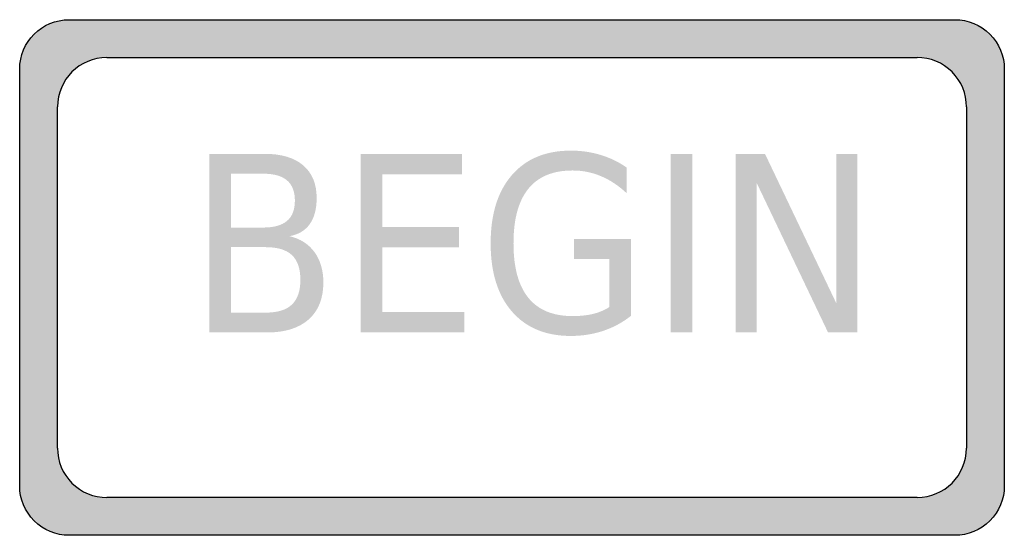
# Model space of a CAD drawing. Header units: inches. Extents: x -0.5 to 0.5, y -0.262 to 0.262.
import ezdxf

# ---------------------------------------------------------------- set-up
doc = ezdxf.new("R2010")
doc.units = ezdxf.units.IN
doc.header["$MEASUREMENT"] = 0

msp = doc.modelspace()

# ---------------------------------------------------------------- hatches: boundary and pattern name
h = msp.add_hatch(color=7)
edge = h.paths.add_edge_path()
edge.add_line((-0.44978, 0.26186), (0.44978, 0.26186))
edge.add_spline(control_points=[(0.44978, 0.26186), (0.4631, 0.26186), (0.47587, 0.25657), (0.48529, 0.24716), (0.49471, 0.23774), (0.5, 0.22497), (0.5, 0.21165)], knot_values=[0, 0, 0, 0, 1, 1, 1, 2, 2, 2, 2], degree=3, periodic=0)
edge.add_line((0.5, 0.21165), (0.5, -0.21165))
edge.add_spline(control_points=[(0.5, -0.21165), (0.5, -0.22497), (0.49471, -0.23774), (0.48529, -0.24716), (0.47587, -0.25658), (0.4631, -0.26187), (0.44978, -0.26187)], knot_values=[0, 0, 0, 0, 1, 1, 1, 2, 2, 2, 2], degree=3, periodic=0)
edge.add_line((0.44978, -0.26187), (-0.44978, -0.26187))
edge.add_spline(control_points=[(-0.44978, -0.26187), (-0.4631, -0.26187), (-0.47587, -0.25658), (-0.48529, -0.24716), (-0.4947, -0.23774), (-0.49999, -0.22497), (-0.49999, -0.21165)], knot_values=[0, 0, 0, 0, 1, 1, 1, 2, 2, 2, 2], degree=3, periodic=0)
edge.add_line((-0.49999, -0.21165), (-0.49999, 0.21165))
edge.add_spline(control_points=[(-0.49999, 0.21165), (-0.49999, 0.23938), (-0.47751, 0.26186), (-0.44978, 0.26186)], knot_values=[0, 0, 0, 0, 1, 1, 1, 1], degree=3, periodic=0)
h.paths.add_polyline_path([(-0.41133, 0.2235), (0.41133, 0.2235), (0.418, 0.223), (0.4245, 0.22183), (0.43067, 0.21967), (0.4365, 0.21683), (0.442, 0.21317), (0.44683, 0.20883), (0.45133, 0.20383), (0.45483, 0.19833), (0.45783, 0.1925), (0.45983, 0.18633), (0.46117, 0.17983), (0.46167, 0.17333), (0.46167, -0.17333), (0.46117, -0.18017), (0.45983, -0.18667), (0.45767, -0.19283), (0.45483, -0.19867), (0.45117, -0.204), (0.44683, -0.20883), (0.44217, -0.213), (0.43683, -0.21667), (0.431, -0.2195), (0.42483, -0.22167), (0.41817, -0.223), (0.41133, -0.2235), (-0.41133, -0.2235), (-0.418, -0.223), (-0.4245, -0.22183), (-0.43067, -0.21967), (-0.4365, -0.21683), (-0.442, -0.21317), (-0.44683, -0.20883), (-0.45133, -0.20383), (-0.45483, -0.19833), (-0.45783, -0.1925), (-0.45983, -0.18633), (-0.46117, -0.17983), (-0.46167, -0.17333), (-0.46167, 0.17333), (-0.46117, 0.18017), (-0.45983, 0.18667), (-0.45767, 0.19283), (-0.45483, 0.19867), (-0.45117, 0.204), (-0.44683, 0.20883), (-0.44217, 0.213), (-0.43667, 0.21667), (-0.431, 0.2195), (-0.42483, 0.22167), (-0.41817, 0.223), (-0.41133, 0.2235)], flags=0)
h = msp.add_hatch(color=7)
edge = h.paths.add_edge_path()
edge.add_line((-0.30739, 0.12559), (-0.251, 0.12559))
edge.add_spline(control_points=[(-0.251, 0.12559), (-0.23415, 0.12559), (-0.22117, 0.12171), (-0.21206, 0.11393), (-0.20294, 0.10615), (-0.19839, 0.09509), (-0.19839, 0.08075), (-0.19839, 0.06965), (-0.20071, 0.06082), (-0.20537, 0.05426), (-0.21003, 0.0477), (-0.2169, 0.04361), (-0.22597, 0.04199)], knot_values=[0, 0, 0, 0, 1, 1, 1, 2, 2, 2, 3, 3, 3, 4, 4, 4, 4], degree=3, periodic=0)
edge.add_spline(control_points=[(-0.22597, 0.04199), (-0.21503, 0.0394), (-0.20657, 0.03399), (-0.20057, 0.02576), (-0.19458, 0.01754), (-0.19158, 0.00727), (-0.19158, -0.00504), (-0.19158, -0.02124), (-0.19654, -0.03376), (-0.20647, -0.04259), (-0.21639, -0.05142), (-0.23051, -0.05584), (-0.24882, -0.05584)], knot_values=[0, 0, 0, 0, 1, 1, 1, 2, 2, 2, 3, 3, 3, 4, 4, 4, 4], degree=3, periodic=0)
edge.add_line((-0.24882, -0.05584), (-0.30739, -0.05584))
edge.add_line((-0.30739, -0.05584), (-0.30739, 0.12559))
edge = h.paths.add_edge_path(flags=0)
edge.add_line((-0.28527, 0.03081), (-0.28527, -0.03566))
edge.add_line((-0.28527, -0.03566), (-0.24991, -0.03566))
edge.add_spline(control_points=[(-0.24991, -0.03566), (-0.238, -0.03566), (-0.22919, -0.03293), (-0.22348, -0.02746), (-0.21777, -0.02199), (-0.21491, -0.01363), (-0.21491, -0.00237), (-0.21491, 0.00897), (-0.21777, 0.01734), (-0.22348, 0.02273), (-0.22919, 0.02811), (-0.238, 0.03081), (-0.24991, 0.03081)], knot_values=[0, 0, 0, 0, 1, 1, 1, 2, 2, 2, 3, 3, 3, 4, 4, 4, 4], degree=3, periodic=0)
edge.add_line((-0.24991, 0.03081), (-0.28527, 0.03081))
edge = h.paths.add_edge_path(flags=0)
edge.add_line((-0.28527, 0.10542), (-0.28527, 0.05074))
edge.add_line((-0.28527, 0.05074), (-0.25258, 0.05074))
edge.add_spline(control_points=[(-0.25258, 0.05074), (-0.24181, 0.05074), (-0.23377, 0.05299), (-0.22846, 0.05748), (-0.22316, 0.06198), (-0.2205, 0.06884), (-0.2205, 0.07808), (-0.2205, 0.08723), (-0.22316, 0.09408), (-0.22846, 0.09862), (-0.23377, 0.10315), (-0.24181, 0.10542), (-0.25258, 0.10542)], knot_values=[0, 0, 0, 0, 1, 1, 1, 2, 2, 2, 3, 3, 3, 4, 4, 4, 4], degree=3, periodic=0)
edge.add_line((-0.25258, 0.10542), (-0.28527, 0.10542))
for points in [[(-0.15379, 0.12559), (-0.05062, 0.12559), (-0.05062, 0.10494), (-0.13167, 0.10494), (-0.13167, 0.05122), (-0.0539, 0.05122), (-0.0539, 0.03056), (-0.13167, 0.03056), (-0.13167, -0.03518), (-0.04855, -0.03518), (-0.04855, -0.05584), (-0.15379, -0.05584), (-0.15379, 0.12559)], [(0.1612, 0.12559), (0.18331, 0.12559), (0.18331, -0.05584), (0.1612, -0.05584), (0.1612, 0.12559)], [(0.22718, 0.12559), (0.25695, 0.12559), (0.32938, -0.02619), (0.32938, 0.12559), (0.35077, 0.12559), (0.35077, -0.05584), (0.321, -0.05584), (0.24857, 0.09594), (0.24857, -0.05584), (0.22718, -0.05584), (0.22718, 0.12559)]]:
    msp.add_hatch(color=7).paths.add_polyline_path(points)
h = msp.add_hatch(color=7)
edge = h.paths.add_edge_path()
edge.add_line((0.09898, -0.02995), (0.09898, 0.01878))
edge.add_line((0.09898, 0.01878), (0.06288, 0.01878))
edge.add_line((0.06288, 0.01878), (0.06288, 0.03895))
edge.add_line((0.06288, 0.03895), (0.12085, 0.03895))
edge.add_line((0.12085, 0.03895), (0.12085, -0.03895))
edge.add_spline(control_points=[(0.12085, -0.03895), (0.11234, -0.04567), (0.10295, -0.05075), (0.09266, -0.0542), (0.08237, -0.05764), (0.07139, -0.05936), (0.05973, -0.05936), (0.03421, -0.05936), (0.01426, -0.05108), (-0.00012, -0.03451), (-0.0145, -0.01794), (-0.02169, 0.00513), (-0.02169, 0.0347), (-0.02169, 0.06435), (-0.0145, 0.08746), (-0.00012, 0.10402), (0.01426, 0.12059), (0.03421, 0.12888), (0.05973, 0.12888), (0.07034, 0.12888), (0.08044, 0.12742), (0.09004, 0.1245), (0.09964, 0.12158), (0.1085, 0.11729), (0.1166, 0.11162)], knot_values=[0, 0, 0, 0, 1, 1, 1, 2, 2, 2, 3, 3, 3, 4, 4, 4, 5, 5, 5, 6, 6, 6, 7, 7, 7, 8, 8, 8, 8], degree=3, periodic=0)
edge.add_line((0.1166, 0.11162), (0.1166, 0.08549))
edge.add_spline(control_points=[(0.1166, 0.08549), (0.10841, 0.09319), (0.09973, 0.09898), (0.09053, 0.10287), (0.08134, 0.10676), (0.07167, 0.1087), (0.06155, 0.1087), (0.04162, 0.1087), (0.02663, 0.10251), (0.01659, 0.09011), (0.00654, 0.07771), (0.00152, 0.05924), (0.00152, 0.0347), (0.00152, 0.01023), (0.00654, -0.0082), (0.01659, -0.0206), (0.02663, -0.03299), (0.04162, -0.03919), (0.06155, -0.03919), (0.06941, -0.03919), (0.07639, -0.03844), (0.08251, -0.03694), (0.08863, -0.03544), (0.09412, -0.03311), (0.09898, -0.02995)], knot_values=[0, 0, 0, 0, 1, 1, 1, 2, 2, 2, 3, 3, 3, 4, 4, 4, 5, 5, 5, 6, 6, 6, 7, 7, 7, 8, 8, 8, 8], degree=3, periodic=0)

# ---------------------------------------------------------------- linework, layer by layer
at = {"color": 7}
for p, q in [((-0.4114, 0.22349), (0.4114, 0.22349)), ((-0.46162, -0.17327), (-0.46162, 0.17327)), ((0.46162, 0.17327), (0.46162, -0.17327)), ((0.4114, -0.22349), (-0.4114, -0.22349))]:
    msp.add_line(p, q, dxfattribs=at)
for points in [[(-0.44978, 0.26186), (0.44978, 0.26186)], [(-0.49999, -0.21165), (-0.49999, 0.21165)], [(0.5, 0.21165), (0.5, -0.21165)], [(0.44978, -0.26187), (-0.44978, -0.26187)]]:
    msp.add_lwpolyline(points, dxfattribs=at)
for points in [[(-0.49999, 0.21165), (-0.49999, 0.23938), (-0.47751, 0.26186), (-0.44978, 0.26186)], [(-0.4114, 0.22349), (-0.43914, 0.22349), (-0.46162, 0.201), (-0.46162, 0.17327)], [(0.4114, -0.22349), (0.43914, -0.22349), (0.46162, -0.20101), (0.46162, -0.17327)]]:
    msp.add_open_spline(points, degree=3, dxfattribs=at)
for points in [[(0.44978, 0.26186), (0.4631, 0.26186), (0.47587, 0.25657), (0.48529, 0.24716), (0.49471, 0.23774), (0.5, 0.22497), (0.5, 0.21165)], [(0.46162, 0.17327), (0.46162, 0.18659), (0.45633, 0.19936), (0.44691, 0.20878), (0.4375, 0.2182), (0.42472, 0.22349), (0.4114, 0.22349)], [(-0.46162, -0.17327), (-0.46162, -0.18659), (-0.45633, -0.19937), (-0.44691, -0.20878), (-0.43749, -0.2182), (-0.42472, -0.22349), (-0.4114, -0.22349)], [(-0.44978, -0.26187), (-0.4631, -0.26187), (-0.47587, -0.25658), (-0.48529, -0.24716), (-0.4947, -0.23774), (-0.49999, -0.22497), (-0.49999, -0.21165)], [(0.5, -0.21165), (0.5, -0.22497), (0.49471, -0.23774), (0.48529, -0.24716), (0.47587, -0.25658), (0.4631, -0.26187), (0.44978, -0.26187)]]:
    msp.add_open_spline(points, degree=3, knots=[0, 0, 0, 0, 1, 1, 1, 2, 2, 2, 2], dxfattribs=at)

doc.saveas('drawing.dxf')
